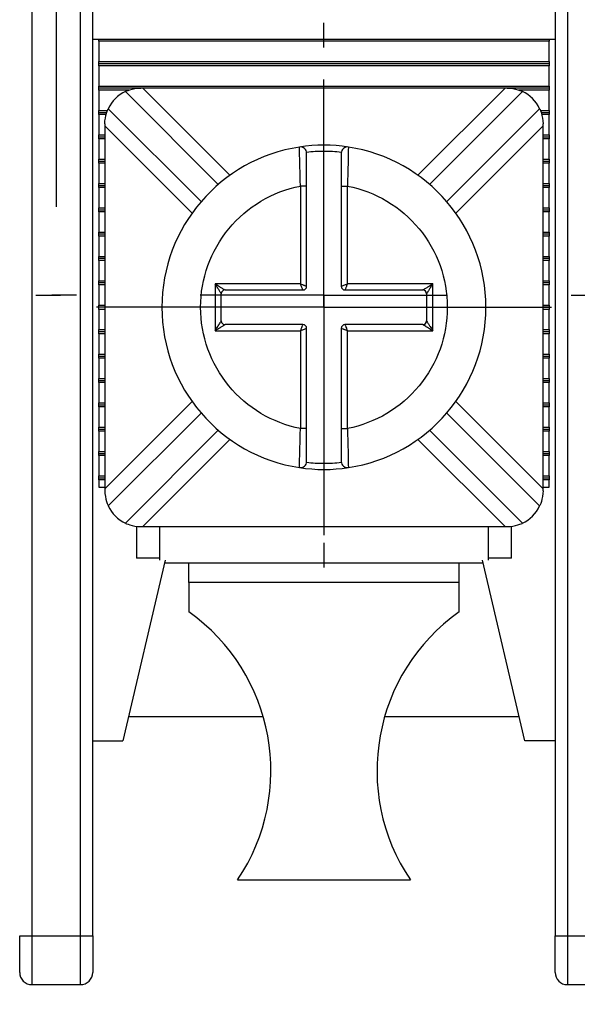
# Model space of a CAD drawing. Header units: inches. Extents: x 0 to 17, y 0 to 11.
# Tile 9 of 25: x 3.765 to 4.216, y 6.948 to 7.744. Entities that reach past the tile are written whole.
import ezdxf

# ---------------------------------------------------------------- set-up
doc = ezdxf.new("R2010")
doc.units = ezdxf.units.IN
doc.header["$MEASUREMENT"] = 0
doc.linetypes.add('SLD-Center', pattern=[0.75, 0.6, -0.05, 0.05, -0.05])
doc.linetypes.add('SLD-Solid', pattern=[0])
doc.layers.add('CENTER', color=40, linetype='SLD-Center')
doc.layers.add('DIMENSIONS', color=140, linetype='SLD-Solid', lineweight=25)
doc.styles.add('SLDTEXTSTYLE0', font='GOTHIC.TTF', dxfattribs={"width": 0.913})
doc.dimstyles.new('SLDDIMSTYLE0', dxfattribs={"dimtxt": 0.15, "dimasz": 0.18, "dimexe": 0, "dimexo": 0.0625, "dimgap": 0.0375, "dimtad": 0, "dimtih": 1, "dimtoh": 1, "dimrnd": 1e-09, "dimzin": 12, "dimdsep": 46, "dimtxsty": 'SLDTEXTSTYLE0', "dimsah": 1, "dimcen": 0.09, "dimadec": 0, "dimazin": 3, "dimtfac": 1, "dimtofl": 0, "dimtmove": 0, "dimatfit": 3, "dimfxl": 0, "dimfrac": 2, "dimtolj": 1, "dimtzin": 12, "dimarcsym": 0})

# ---------------------------------------------------------------- blocks, each defined once
blk = doc.blocks.new('_D_6')
at = {"layer": 'DIMENSIONS'}
for p, q in [((2.53512, 7.3762), (2.53512, 6.44528)), ((5.05481, 7.3762), (5.05481, 6.44528)), ((2.53512, 6.57028), (3.42378, 6.57028)), ((3.601, 6.56913), (3.5553, 6.56913)), ((3.5553, 6.56913), (3.5553, 6.33101)), ((3.98892, 6.56913), (4.03462, 6.56913)), ((4.03462, 6.56913), (4.03462, 6.33101)), ((5.05481, 6.57028), (4.16615, 6.57028)), ((3.5553, 6.33101), (3.601, 6.33101)), ((4.03462, 6.33101), (3.98892, 6.33101))]:
    blk.add_line(p, q, dxfattribs=at)
for points in [[(2.53512, 6.57028), (2.71512, 6.52028), (2.71512, 6.62028)], [(5.05481, 6.57028), (4.87481, 6.62028), (4.87481, 6.52028)]]:
    blk.add_solid(points, dxfattribs=at)
at = {"layer": 'DIMENSIONS', "char_height": 0.15, "attachment_point": 1, "style": 'SLDTEXTSTYLE0'}
for s, insert in [('2.52', (3.601, 6.7912)), ('64.0', (3.601, 6.52261))]:
    blk.add_mtext(s, dxfattribs=dict(at, insert=insert))
blk = doc.blocks.new('SW_CENTERMARKSYMBOL_3')
at = {"layer": 'CENTER', "color": 0}
for p, q in [((0, 0.2), (0, 0.22008)), ((0, 0), (0, 0.1)), ((-0.2, 0), (-0.22008, 0)), ((0, 0), (-0.1, 0)), ((0, 0), (0, -0.1)), ((0, 0), (0.1, 0)), ((0.2, 0), (0.22008, 0)), ((0, -0.2), (0, -0.22008))]:
    blk.add_line(p, q, dxfattribs=at)
blk = doc.blocks.new('SW_CENTERMARKSYMBOL_8')
at = {"layer": 'CENTER', "color": 0}
for p, q in [((0, 0.1), (0, 0.18406)), ((0, 0), (0, 0.1)), ((-0.1, 0), (-0.18406, 0)), ((0, 0), (-0.1, 0)), ((0, 0), (0, -0.1)), ((0, 0), (0.1, 0)), ((0.1, 0), (0.18406, 0)), ((0, -0.1), (0, -0.18406))]:
    blk.add_line(p, q, dxfattribs=at)
blk = doc.blocks.new('SW_CENTERMARKSYMBOL_9')
at = {"layer": 'CENTER', "color": 0}
for p, q in [((0, 0.2), (0, 0.22008)), ((0, 0), (0, 0.1)), ((-0.2, 0), (-0.22008, 0)), ((0, 0), (-0.1, 0)), ((0, 0), (0, -0.1)), ((0, 0), (0.1, 0)), ((0.2, 0), (0.22008, 0)), ((0, -0.2), (0, -0.22008))]:
    blk.add_line(p, q, dxfattribs=at)
blk = doc.blocks.new('SW_CENTERMARKSYMBOL_11')
at = {"layer": 'CENTER', "color": 0}
for p, q in [((0, 0.1), (0, 0.17874)), ((0, 0), (0, 0.1)), ((-0.1, 0), (-0.17874, 0)), ((0, 0), (-0.1, 0)), ((0, 0), (0, -0.1)), ((0, 0), (0.1, 0)), ((0.1, 0), (0.17874, 0)), ((0, -0.1), (0, -0.17874))]:
    blk.add_line(p, q, dxfattribs=at)

msp = doc.modelspace()

# ---------------------------------------------------------------- linework, layer by layer
for p, q in [((3.77528, 7.7573), (3.77528, 7.00336)), ((3.81465, 7.00336), (3.81465, 7.7573)), ((3.82449, 7.00336), (3.82449, 7.7573)), ((4.19851, 7.7573), (4.19851, 7.00336)), ((4.20835, 7.7573), (4.20835, 7.00336)), ((3.82449, 7.72777), (4.19851, 7.72777)), ((3.82941, 7.72614), (3.82941, 7.72777)), ((4.19358, 7.72614), (3.82941, 7.72614)), ((3.82941, 7.72614), (3.82941, 7.70972)), ((4.19358, 7.72777), (4.19358, 7.72614)), ((4.19358, 7.70972), (4.19358, 7.72614)), ((3.82941, 7.70972), (4.19358, 7.70972)), ((3.82941, 7.70808), (3.82941, 7.70972)), ((4.19358, 7.70972), (4.19358, 7.70808)), ((4.19358, 7.70808), (3.82941, 7.70808)), ((3.82941, 7.70645), (3.82941, 7.70808)), ((4.19358, 7.70645), (3.82941, 7.70645)), ((3.82941, 7.70645), (3.82941, 7.69003)), ((4.19358, 7.70808), (4.19358, 7.70645)), ((4.19358, 7.69003), (4.19358, 7.70645)), ((3.82941, 7.69003), (4.19358, 7.69003)), ((3.82941, 7.6884), (3.82941, 7.69003)), ((3.86333, 7.6884), (3.82941, 7.6884)), ((3.82941, 7.68677), (3.82941, 7.6884)), ((3.85381, 7.68677), (3.82941, 7.68677)), ((3.82941, 7.68677), (3.82941, 7.67035)), ((3.851, 7.68565), (3.92609, 7.61056)), ((3.86496, 7.6884), (3.86333, 7.6884)), ((4.15804, 7.6884), (3.86496, 7.6884)), ((3.86496, 7.6884), (3.93545, 7.6179)), ((4.08754, 7.6179), (4.15804, 7.6884)), ((4.09691, 7.61056), (4.17199, 7.68565)), ((4.15966, 7.6884), (4.15804, 7.6884)), ((4.19358, 7.6884), (4.15966, 7.6884)), ((4.19358, 7.68677), (4.16916, 7.68677)), ((4.19358, 7.69003), (4.19358, 7.6884)), ((4.19358, 7.6884), (4.19358, 7.68677)), ((4.19358, 7.67035), (4.19358, 7.68677)), ((3.82941, 7.67035), (3.83648, 7.67035)), ((3.82941, 7.66871), (3.82941, 7.67035)), ((3.91217, 7.59664), (3.83708, 7.67173)), ((4.18591, 7.67173), (4.11083, 7.59664)), ((4.1865, 7.67035), (4.19358, 7.67035)), ((4.19358, 7.67035), (4.19358, 7.66871)), ((3.82941, 7.66871), (3.8359, 7.66871)), ((3.82941, 7.66708), (3.82941, 7.66871)), ((3.8354, 7.66708), (3.82941, 7.66708)), ((3.82941, 7.66708), (3.82941, 7.65066)), ((4.1871, 7.66871), (4.19358, 7.66871)), ((4.19358, 7.66708), (4.18762, 7.66708)), ((4.19358, 7.66871), (4.19358, 7.66708)), ((4.19358, 7.65066), (4.19358, 7.66708)), ((3.83433, 7.6594), (3.83433, 7.65778)), ((3.83433, 7.65778), (3.83433, 7.36469)), ((3.90483, 7.58728), (3.83433, 7.65778)), ((4.18866, 7.65778), (4.11817, 7.58728)), ((4.18866, 7.65778), (4.18866, 7.6594)), ((4.18866, 7.36469), (4.18866, 7.65778)), ((3.82941, 7.65066), (3.83433, 7.65066)), ((3.82941, 7.64903), (3.82941, 7.65066)), ((3.82941, 7.64903), (3.83433, 7.64903)), ((3.82941, 7.6474), (3.82941, 7.64903)), ((3.83433, 7.6474), (3.82941, 7.6474)), ((3.82941, 7.6474), (3.82941, 7.63098)), ((4.18866, 7.65066), (4.19358, 7.65066)), ((4.18866, 7.64903), (4.19358, 7.64903)), ((4.19358, 7.6474), (4.18866, 7.6474)), ((4.19358, 7.65066), (4.19358, 7.64903)), ((4.19358, 7.64903), (4.19358, 7.6474)), ((4.19358, 7.63098), (4.19358, 7.6474)), ((3.99176, 7.63952), (3.99174, 7.64074)), ((4.03125, 7.64074), (4.03123, 7.63953)), ((3.82941, 7.63098), (3.83433, 7.63098)), ((3.82941, 7.62934), (3.82941, 7.63098)), ((3.82941, 7.62934), (3.83433, 7.62934)), ((3.82941, 7.62771), (3.82941, 7.62934)), ((4.18866, 7.63098), (4.19358, 7.63098)), ((4.18866, 7.62934), (4.19358, 7.62934)), ((4.19358, 7.63098), (4.19358, 7.62934)), ((4.19358, 7.62934), (4.19358, 7.62771)), ((3.83433, 7.62771), (3.82941, 7.62771)), ((3.82941, 7.62771), (3.82941, 7.61129)), ((4.19358, 7.62771), (4.18866, 7.62771)), ((4.19358, 7.61129), (4.19358, 7.62771)), ((3.82941, 7.61129), (3.83433, 7.61129)), ((3.82941, 7.60966), (3.82941, 7.61129)), ((3.82941, 7.60966), (3.83433, 7.60966)), ((3.82941, 7.60803), (3.82941, 7.60966)), ((3.82941, 7.60803), (3.82941, 7.59161)), ((3.83433, 7.60803), (3.82941, 7.60803)), ((3.9925, 7.60916), (3.9925, 7.53023)), ((3.9975, 7.60916), (3.9925, 7.60916)), ((3.9975, 7.52823), (3.9975, 7.60916)), ((4.0255, 7.60916), (4.0305, 7.60916)), ((4.0255, 7.60916), (4.0255, 7.52823)), ((4.0305, 7.53023), (4.0305, 7.60916)), ((4.18866, 7.61129), (4.19358, 7.61129)), ((4.18866, 7.60966), (4.19358, 7.60966)), ((4.19358, 7.60803), (4.18866, 7.60803)), ((4.19358, 7.61129), (4.19358, 7.60966)), ((4.19358, 7.60966), (4.19358, 7.60803)), ((4.19358, 7.59161), (4.19358, 7.60803)), ((3.82941, 7.58997), (3.82941, 7.59161)), ((3.82941, 7.59161), (3.83433, 7.59161)), ((3.82941, 7.58834), (3.82941, 7.58997)), ((3.82941, 7.58997), (3.83433, 7.58997)), ((4.18866, 7.59161), (4.19358, 7.59161)), ((4.18866, 7.58997), (4.19358, 7.58997)), ((4.19358, 7.59161), (4.19358, 7.58997)), ((4.19358, 7.58997), (4.19358, 7.58834)), ((3.83433, 7.58834), (3.82941, 7.58834)), ((3.82941, 7.58834), (3.82941, 7.57192)), ((4.19358, 7.58834), (4.18866, 7.58834)), ((4.19358, 7.57192), (4.19358, 7.58834)), ((3.82941, 7.57029), (3.82941, 7.57192)), ((3.82941, 7.57192), (3.83433, 7.57192)), ((3.82941, 7.56866), (3.82941, 7.57029)), ((3.83433, 7.57029), (3.82941, 7.57029)), ((3.83433, 7.56866), (3.82941, 7.56866)), ((3.82941, 7.56866), (3.82941, 7.55224)), ((4.18866, 7.57192), (4.19358, 7.57192)), ((4.19358, 7.57029), (4.18866, 7.57029)), ((4.19358, 7.56866), (4.18866, 7.56866)), ((4.19358, 7.57192), (4.19358, 7.57029)), ((4.19358, 7.57029), (4.19358, 7.56866)), ((4.19358, 7.55224), (4.19358, 7.56866)), ((3.82941, 7.5506), (3.82941, 7.55224)), ((3.82941, 7.55224), (3.83433, 7.55224)), ((3.82941, 7.54897), (3.82941, 7.5506)), ((3.83433, 7.5506), (3.82941, 7.5506)), ((4.18866, 7.55224), (4.19358, 7.55224)), ((4.19358, 7.5506), (4.18866, 7.5506)), ((4.19358, 7.55224), (4.19358, 7.5506)), ((4.19358, 7.5506), (4.19358, 7.54897)), ((3.83433, 7.54897), (3.82941, 7.54897)), ((3.82941, 7.54897), (3.82941, 7.53255)), ((4.19358, 7.54897), (4.18866, 7.54897)), ((4.19358, 7.53255), (4.19358, 7.54897)), ((3.82941, 7.53092), (3.82941, 7.53255)), ((3.82941, 7.53255), (3.83433, 7.53255)), ((3.82941, 7.52929), (3.82941, 7.53092)), ((3.83433, 7.53092), (3.82941, 7.53092)), ((3.83433, 7.52929), (3.82941, 7.52929)), ((3.82941, 7.52929), (3.82941, 7.51287)), ((3.9925, 7.53023), (3.9235, 7.53023)), ((3.9235, 7.53023), (3.9235, 7.49223)), ((4.0995, 7.53023), (4.0305, 7.53023)), ((4.0995, 7.49223), (4.0995, 7.53023)), ((4.18866, 7.53255), (4.19358, 7.53255)), ((4.19358, 7.53092), (4.18866, 7.53092)), ((4.19358, 7.52929), (4.18866, 7.52929)), ((4.19358, 7.53255), (4.19358, 7.53092)), ((4.19358, 7.53092), (4.19358, 7.52929)), ((4.19358, 7.51287), (4.19358, 7.52929)), ((3.9285, 7.50023), (3.9285, 7.52223)), ((3.9315, 7.52523), (3.9945, 7.52523)), ((4.0285, 7.52523), (4.0915, 7.52523)), ((4.0945, 7.52223), (4.0945, 7.50023)), ((3.82941, 7.51123), (3.82941, 7.51287)), ((3.82941, 7.51287), (3.83433, 7.51287)), ((3.82941, 7.5096), (3.82941, 7.51123)), ((3.83433, 7.51123), (3.82941, 7.51123)), ((4.18866, 7.51287), (4.19358, 7.51287)), ((4.19358, 7.51123), (4.18866, 7.51123)), ((4.19358, 7.51287), (4.19358, 7.51123)), ((4.19358, 7.51123), (4.19358, 7.5096)), ((3.83433, 7.5096), (3.82941, 7.5096)), ((3.82941, 7.5096), (3.82941, 7.49318)), ((4.19358, 7.5096), (4.18866, 7.5096)), ((4.19358, 7.49318), (4.19358, 7.5096)), ((3.9945, 7.49723), (3.9315, 7.49723)), ((3.9975, 7.41331), (3.9975, 7.49423)), ((4.0255, 7.49423), (4.0255, 7.41331)), ((4.0915, 7.49723), (4.0285, 7.49723)), ((3.82941, 7.49155), (3.82941, 7.49318)), ((3.82941, 7.49318), (3.83433, 7.49318)), ((3.83433, 7.49155), (3.82941, 7.49155)), ((3.82941, 7.48992), (3.82941, 7.49155)), ((3.83433, 7.48992), (3.82941, 7.48992)), ((3.82941, 7.48992), (3.82941, 7.4735)), ((3.9235, 7.49223), (3.9925, 7.49223)), ((3.9925, 7.49223), (3.9925, 7.41331)), ((4.0305, 7.41331), (4.0305, 7.49223)), ((4.0305, 7.49223), (4.0995, 7.49223)), ((4.18866, 7.49318), (4.19358, 7.49318)), ((4.19358, 7.49155), (4.18866, 7.49155)), ((4.19358, 7.48992), (4.18866, 7.48992)), ((4.19358, 7.49318), (4.19358, 7.49155)), ((4.19358, 7.49155), (4.19358, 7.48992)), ((4.19358, 7.4735), (4.19358, 7.48992)), ((3.82941, 7.47186), (3.82941, 7.4735)), ((3.82941, 7.4735), (3.83433, 7.4735)), ((3.82941, 7.47186), (3.83433, 7.47186)), ((3.82941, 7.47023), (3.82941, 7.47186)), ((3.83433, 7.47023), (3.82941, 7.47023)), ((3.82941, 7.47023), (3.82941, 7.45381)), ((4.18866, 7.4735), (4.19358, 7.4735)), ((4.18866, 7.47186), (4.19358, 7.47186)), ((4.19358, 7.47023), (4.18866, 7.47023)), ((4.19358, 7.4735), (4.19358, 7.47186)), ((4.19358, 7.47186), (4.19358, 7.47023)), ((4.19358, 7.45381), (4.19358, 7.47023)), ((3.82941, 7.45218), (3.82941, 7.45381)), ((3.82941, 7.45381), (3.83433, 7.45381)), ((3.82941, 7.45218), (3.83433, 7.45218)), ((3.82941, 7.45055), (3.82941, 7.45218)), ((3.83433, 7.45055), (3.82941, 7.45055)), ((3.82941, 7.45055), (3.82941, 7.43413)), ((4.18866, 7.45381), (4.19358, 7.45381)), ((4.18866, 7.45218), (4.19358, 7.45218)), ((4.19358, 7.45055), (4.18866, 7.45055)), ((4.19358, 7.45381), (4.19358, 7.45218)), ((4.19358, 7.45218), (4.19358, 7.45055)), ((4.19358, 7.43413), (4.19358, 7.45055)), ((3.82941, 7.43249), (3.82941, 7.43413)), ((3.82941, 7.43413), (3.83433, 7.43413)), ((3.82941, 7.43249), (3.83433, 7.43249)), ((3.82941, 7.43086), (3.82941, 7.43249)), ((3.83433, 7.43086), (3.82941, 7.43086)), ((3.82941, 7.43086), (3.82941, 7.41444)), ((3.83433, 7.36469), (3.90483, 7.43519)), ((4.11817, 7.43519), (4.18866, 7.36469)), ((4.18866, 7.43413), (4.19358, 7.43413)), ((4.18866, 7.43249), (4.19358, 7.43249)), ((4.19358, 7.43086), (4.18866, 7.43086)), ((4.19358, 7.43413), (4.19358, 7.43249)), ((4.19358, 7.43249), (4.19358, 7.43086)), ((4.19358, 7.41444), (4.19358, 7.43086)), ((3.83708, 7.35074), (3.91217, 7.42583)), ((4.11083, 7.42583), (4.18591, 7.35074)), ((3.82941, 7.41444), (3.83433, 7.41444)), ((3.82941, 7.41281), (3.82941, 7.41444)), ((4.18866, 7.41444), (4.19358, 7.41444)), ((4.19358, 7.41444), (4.19358, 7.41281)), ((3.82941, 7.41281), (3.83433, 7.41281)), ((3.82941, 7.41118), (3.82941, 7.41281)), ((3.83433, 7.41118), (3.82941, 7.41118)), ((3.82941, 7.41118), (3.82941, 7.39476)), ((3.92609, 7.41191), (3.851, 7.33682)), ((3.9975, 7.41331), (3.9925, 7.41331)), ((4.0255, 7.41331), (4.0305, 7.41331)), ((4.17199, 7.33682), (4.09691, 7.41191)), ((4.18866, 7.41281), (4.19358, 7.41281)), ((4.19358, 7.41118), (4.18866, 7.41118)), ((4.19358, 7.41281), (4.19358, 7.41118)), ((4.19358, 7.39476), (4.19358, 7.41118)), ((3.93545, 7.40457), (3.86496, 7.33407)), ((4.15804, 7.33407), (4.08754, 7.40457)), ((3.82941, 7.39476), (3.83433, 7.39476)), ((3.82941, 7.39312), (3.82941, 7.39476)), ((3.82941, 7.39312), (3.83433, 7.39312)), ((3.82941, 7.39149), (3.82941, 7.39312)), ((3.83433, 7.39149), (3.82941, 7.39149)), ((3.82941, 7.39149), (3.82941, 7.37507)), ((4.18866, 7.39476), (4.19358, 7.39476)), ((4.18866, 7.39312), (4.19358, 7.39312)), ((4.19358, 7.39149), (4.18866, 7.39149)), ((4.19358, 7.39476), (4.19358, 7.39312)), ((4.19358, 7.39312), (4.19358, 7.39149)), ((4.19358, 7.37507), (4.19358, 7.39149)), ((3.99174, 7.38173), (3.99176, 7.38294)), ((4.03123, 7.38294), (4.03125, 7.38173)), ((3.82941, 7.37507), (3.83433, 7.37507)), ((3.82941, 7.37344), (3.82941, 7.37507)), ((4.18866, 7.37507), (4.19358, 7.37507)), ((4.19358, 7.37507), (4.19358, 7.37344)), ((3.82941, 7.37344), (3.83433, 7.37344)), ((3.82941, 7.37181), (3.82941, 7.37344)), ((3.83433, 7.37181), (3.82941, 7.37181)), ((3.82941, 7.37181), (3.82941, 7.36596)), ((4.18866, 7.37344), (4.19358, 7.37344)), ((4.19358, 7.37181), (4.18866, 7.37181)), ((4.19358, 7.37344), (4.19358, 7.37181)), ((4.19358, 7.36596), (4.19358, 7.37181)), ((3.82941, 7.36596), (3.83433, 7.36596)), ((3.83433, 7.36469), (3.83433, 7.36307)), ((4.18866, 7.36596), (4.19358, 7.36596)), ((4.18866, 7.36307), (4.18866, 7.36469)), ((3.85992, 7.33431), (3.85992, 7.30848)), ((3.86333, 7.33407), (3.86496, 7.33407)), ((3.86496, 7.33407), (4.15804, 7.33407)), ((3.87862, 7.33407), (3.87862, 7.30681)), ((4.14437, 7.33407), (4.14437, 7.30681)), ((4.15804, 7.33407), (4.15966, 7.33407)), ((4.16307, 7.30848), (4.16307, 7.33436)), ((3.88315, 7.30681), (3.8489, 7.16084)), ((3.87862, 7.30848), (3.85992, 7.30848)), ((4.14037, 7.30454), (3.88262, 7.30454)), ((3.90225, 7.28892), (3.90225, 7.30454)), ((4.12075, 7.28892), (4.12075, 7.30454)), ((4.1741, 7.16084), (4.13984, 7.30681)), ((4.16307, 7.30848), (4.14437, 7.30848)), ((4.12075, 7.28892), (3.90225, 7.28892)), ((3.90225, 7.28892), (3.90225, 7.26517)), ((4.12075, 7.26517), (4.12075, 7.28892)), ((3.85352, 7.18053), (3.96237, 7.18053)), ((4.06063, 7.18053), (4.16948, 7.18053)), ((3.82449, 7.16084), (3.8489, 7.16084)), ((4.19851, 7.16084), (4.1741, 7.16084)), ((3.94162, 7.04864), (4.08138, 7.04864)), ((3.76543, 7.00336), (3.77528, 7.00336)), ((3.77528, 7.00336), (3.81465, 7.00336)), ((3.77528, 7.00336), (3.77528, 6.96399)), ((3.81465, 7.00336), (3.82449, 7.00336)), ((3.81465, 6.96399), (3.81465, 7.00336)), ((4.19851, 7.00336), (4.20835, 7.00336)), ((4.20835, 7.00336), (4.24772, 7.00336)), ((4.20835, 7.00336), (4.20835, 6.96399)), ((3.77528, 6.96399), (3.81465, 6.96399)), ((4.20835, 6.96399), (4.24772, 6.96399))]:
    msp.add_line(p, q)
for centre, radius, start, end in [((3.86333, 7.6594), 0.029, 115.15985, 154.84015), ((4.15966, 7.6594), 0.029, 25.15985, 64.84015), ((4.0115, 7.51123), 0.131, 98.67292, 261.32708), ((4.0115, 7.51123), 0.131, 81.32708, 98.67292), ((3.9925, 7.63579), 0.005, 0, 98.67292), ((4.0305, 7.63579), 0.005, 81.32708, 180), ((4.0115, 7.51123), 0.131, 278.67292, 81.32708), ((3.9945, 7.52823), 0.003, 270, 0), ((4.0285, 7.52823), 0.003, 180, 270), ((3.9315, 7.52223), 0.003, 90.00001, 179.99999), ((4.0915, 7.52223), 0.003, 0.00001, 89.99999), ((3.9315, 7.50023), 0.003, 180.00001, 269.99999), ((3.9945, 7.49423), 0.003, 0, 90), ((4.0285, 7.49423), 0.003, 90, 180), ((4.0915, 7.50023), 0.003, 270.00001, 359.99999), ((3.9925, 7.38668), 0.005, 261.32708, 360), ((4.0305, 7.38668), 0.005, 180, 278.67292), ((4.0115, 7.51123), 0.131, 261.32708, 278.67292), ((3.86333, 7.36307), 0.029, 205.15985, 244.84015), ((4.15966, 7.36307), 0.029, 295.15985, 334.84015), ((3.8111, 7.13675), 0.15748, 325.97634, 54.63335), ((4.2119, 7.13675), 0.15748, 125.36665, 214.02366), ((3.77528, 6.97383), 0.00984, 180, 270), ((3.81465, 6.97383), 0.00984, 270, 0), ((4.20835, 6.97383), 0.00984, 180, 270)]:
    msp.add_arc(centre, radius, start, end)
for points, knots in [([(3.851, 7.68565), (3.851, 7.68565), (3.85233, 7.68634), (3.85692, 7.68779), (3.86012, 7.6884), (3.86333, 7.6884)], [0, 0, 0, 0, 0.5, 0.5, 1, 1, 1, 1]), ([(4.15966, 7.6884), (4.16288, 7.6884), (4.16604, 7.68779), (4.17068, 7.68634), (4.17199, 7.68565), (4.17199, 7.68565)], [0, 0, 0, 0, 0.5, 0.5, 1, 1, 1, 1]), ([(3.83433, 7.6594), (3.83433, 7.66261), (3.83494, 7.66578), (3.8364, 7.67041), (3.83708, 7.67173), (3.83708, 7.67173)], [0, 0, 0, 0, 0.5, 0.5, 1, 1, 1, 1]), ([(4.18591, 7.67173), (4.18591, 7.67173), (4.1866, 7.6704), (4.18805, 7.66581), (4.18866, 7.66261), (4.18866, 7.6594)], [0, 0, 0, 0, 0.5, 0.5, 1, 1, 1, 1]), ([(3.9925, 7.60916), (3.99237, 7.61332), (3.99213, 7.62162), (3.99189, 7.63193), (3.99178, 7.63838), (3.99177, 7.63924), (3.99176, 7.63952)], [0, 0, 0, 0, 0.288659, 0.575484, 0.860502, 1, 1, 1, 1]), ([(4.02554, 7.63645), (4.0232, 7.63667), (4.01853, 7.63712), (4.0115, 7.63729), (4.00446, 7.63712), (3.99979, 7.63667), (3.99745, 7.63645)], [0, 0, 0, 0, 0.250392, 0.5, 0.749608, 1, 1, 1, 1]), ([(4.03123, 7.63953), (4.03123, 7.63925), (4.03122, 7.63838), (4.03111, 7.63194), (4.03087, 7.62162), (4.03062, 7.61332), (4.0305, 7.60916)], [0, 0, 0, 0, 0.140275, 0.425035, 0.711602, 1, 1, 1, 1]), ([(3.9975, 7.60916), (3.9975, 7.61608), (3.9975, 7.62299), (3.9975, 7.63286), (3.9975, 7.63579), (3.9975, 7.63579)], [0, 0, 0, 0, 0.5, 0.5, 1, 1, 1, 1]), ([(4.0255, 7.63579), (4.0255, 7.63579), (4.0255, 7.63286), (4.0255, 7.62301), (4.0255, 7.6161), (4.0255, 7.60916)], [0, 0, 0, 0, 0.5, 0.5, 1, 1, 1, 1]), ([(3.91175, 7.51123), (3.91175, 7.53439), (3.91981, 7.55683), (3.94927, 7.59256), (3.96976, 7.60475), (3.9925, 7.60916)], [0, 0, 0, 0, 0.5, 0.5, 1, 1, 1, 1]), ([(4.0305, 7.60916), (4.05323, 7.60475), (4.07372, 7.59256), (4.10319, 7.55683), (4.11125, 7.53439), (4.11125, 7.48808), (4.10319, 7.46564), (4.07372, 7.42991), (4.05323, 7.41772), (4.0305, 7.41331)], [0, 0, 0, 0, 0.25, 0.25, 0.5, 0.5, 0.75, 0.75, 1, 1, 1, 1]), ([(3.9235, 7.53023), (3.92414, 7.52983), (3.92531, 7.52909), (3.92689, 7.52809), (3.92815, 7.52732), (3.92935, 7.52658), (3.93042, 7.5259), (3.93131, 7.52534), (3.93144, 7.52527), (3.9315, 7.52523)], [0, 0, 0, 0, 0.195411, 0.359659, 0.492868, 0.595285, 0.757522, 0.888982, 1, 1, 1, 1]), ([(3.9285, 7.52223), (3.92848, 7.52227), (3.92844, 7.52233), (3.92814, 7.52282), (3.92767, 7.52357), (3.92685, 7.52487), (3.92548, 7.52712), (3.92424, 7.52906), (3.9235, 7.53023)], [0, 0, 0, 0, 0.082227, 0.174015, 0.280699, 0.40572, 0.640959, 1, 1, 1, 1]), ([(3.9925, 7.53023), (3.9929, 7.53007), (3.99366, 7.52977), (3.99466, 7.52938), (3.99544, 7.52906), (3.99635, 7.52869), (3.99728, 7.52833), (3.99743, 7.52826), (3.9975, 7.52823)], [0, 0, 0, 0, 0.160526, 0.299538, 0.417061, 0.513165, 0.765648, 1, 1, 1, 1]), ([(3.9945, 7.52523), (3.99448, 7.52527), (3.99446, 7.52533), (3.99425, 7.52585), (3.9939, 7.52673), (3.99331, 7.52818), (3.9928, 7.52948), (3.9925, 7.53023)], [0, 0, 0, 0, 0.1551017, 0.3176333, 0.4889742, 0.7019841, 1, 1, 1, 1]), ([(4.0255, 7.52823), (4.02553, 7.52825), (4.02559, 7.52827), (4.02611, 7.52848), (4.02699, 7.52883), (4.02844, 7.52943), (4.02974, 7.52994), (4.0305, 7.53023)], [0, 0, 0, 0, 0.155102, 0.317633, 0.488974, 0.701984, 1, 1, 1, 1]), ([(4.0305, 7.53023), (4.03034, 7.52983), (4.03004, 7.52907), (4.02964, 7.52807), (4.02933, 7.5273), (4.02895, 7.52638), (4.02859, 7.52546), (4.02853, 7.52531), (4.0285, 7.52523)], [0, 0, 0, 0, 0.1605263, 0.2995376, 0.4170609, 0.5131653, 0.7656485, 1, 1, 1, 1]), ([(4.0915, 7.52523), (4.09153, 7.52525), (4.09159, 7.52529), (4.09209, 7.52559), (4.09284, 7.52607), (4.09413, 7.52689), (4.09639, 7.52825), (4.09833, 7.52949), (4.0995, 7.53023)], [0, 0, 0, 0, 0.082227, 0.174015, 0.280699, 0.40572, 0.640959, 1, 1, 1, 1]), ([(4.0995, 7.53023), (4.0991, 7.5296), (4.09835, 7.52842), (4.09735, 7.52684), (4.09658, 7.52559), (4.09585, 7.52438), (4.09517, 7.52332), (4.09461, 7.52242), (4.09453, 7.52229), (4.0945, 7.52223)], [0, 0, 0, 0, 0.195411, 0.359659, 0.492868, 0.595285, 0.757522, 0.888982, 1, 1, 1, 1]), ([(3.9925, 7.41331), (3.96976, 7.41772), (3.94927, 7.42991), (3.91981, 7.46564), (3.91175, 7.48808), (3.91175, 7.51123)], [0, 0, 0, 0, 0.5, 0.5, 1, 1, 1, 1]), ([(3.9235, 7.49223), (3.9239, 7.49287), (3.92464, 7.49405), (3.92564, 7.49563), (3.92642, 7.49688), (3.92715, 7.49808), (3.92783, 7.49915), (3.92839, 7.50005), (3.92846, 7.50018), (3.9285, 7.50023)], [0, 0, 0, 0, 0.1954107, 0.3596587, 0.4928677, 0.5952846, 0.7575222, 0.8889815, 1, 1, 1, 1]), ([(3.9315, 7.49723), (3.93147, 7.49722), (3.9314, 7.49718), (3.93091, 7.49687), (3.93016, 7.4964), (3.92887, 7.49558), (3.92661, 7.49421), (3.92467, 7.49298), (3.9235, 7.49223)], [0, 0, 0, 0, 0.082227, 0.174015, 0.280699, 0.40572, 0.640959, 1, 1, 1, 1]), ([(3.9925, 7.49223), (3.99266, 7.49264), (3.99296, 7.4934), (3.99335, 7.4944), (3.99367, 7.49517), (3.99404, 7.49609), (3.9944, 7.49701), (3.99447, 7.49716), (3.9945, 7.49723)], [0, 0, 0, 0, 0.160526, 0.299538, 0.417061, 0.513165, 0.765648, 1, 1, 1, 1]), ([(3.9975, 7.49423), (3.99747, 7.49422), (3.9974, 7.49419), (3.99689, 7.49399), (3.99601, 7.49364), (3.99455, 7.49304), (3.99325, 7.49253), (3.9925, 7.49223)], [0, 0, 0, 0, 0.155102, 0.317633, 0.488974, 0.701984, 1, 1, 1, 1]), ([(4.0305, 7.49223), (4.03009, 7.4924), (4.02934, 7.49269), (4.02834, 7.49309), (4.02756, 7.49341), (4.02665, 7.49378), (4.02572, 7.49414), (4.02557, 7.4942), (4.0255, 7.49423)], [0, 0, 0, 0, 0.160526, 0.299538, 0.417061, 0.513165, 0.765648, 1, 1, 1, 1]), ([(4.0285, 7.49723), (4.02851, 7.4972), (4.02854, 7.49714), (4.02875, 7.49662), (4.02909, 7.49574), (4.02969, 7.49429), (4.0302, 7.49299), (4.0305, 7.49223)], [0, 0, 0, 0, 0.155102, 0.317633, 0.488974, 0.701984, 1, 1, 1, 1]), ([(4.0995, 7.49223), (4.09886, 7.49264), (4.09769, 7.49338), (4.0961, 7.49438), (4.09485, 7.49515), (4.09365, 7.49589), (4.09258, 7.49657), (4.09168, 7.49712), (4.09156, 7.4972), (4.0915, 7.49723)], [0, 0, 0, 0, 0.195411, 0.359659, 0.492868, 0.595285, 0.757522, 0.888982, 1, 1, 1, 1]), ([(4.0945, 7.50023), (4.09452, 7.5002), (4.09456, 7.50014), (4.09486, 7.49965), (4.09533, 7.4989), (4.09615, 7.4976), (4.09752, 7.49534), (4.09875, 7.49341), (4.0995, 7.49223)], [0, 0, 0, 0, 0.082227, 0.174015, 0.280699, 0.40572, 0.640959, 1, 1, 1, 1]), ([(3.99176, 7.38294), (3.99177, 7.38322), (3.99178, 7.38409), (3.99189, 7.39053), (3.99213, 7.40085), (3.99237, 7.40915), (3.9925, 7.41331)], [0, 0, 0, 0, 0.140275, 0.425035, 0.711602, 1, 1, 1, 1]), ([(3.9975, 7.38668), (3.9975, 7.38668), (3.9975, 7.3896), (3.9975, 7.39946), (3.9975, 7.40637), (3.9975, 7.41331)], [0, 0, 0, 0, 0.5, 0.5, 1, 1, 1, 1]), ([(4.0255, 7.41331), (4.0255, 7.40639), (4.0255, 7.39948), (4.0255, 7.38961), (4.0255, 7.38668), (4.0255, 7.38668)], [0, 0, 0, 0, 0.5, 0.5, 1, 1, 1, 1]), ([(4.0305, 7.41331), (4.03062, 7.40915), (4.03087, 7.40085), (4.03111, 7.39053), (4.03122, 7.38409), (4.03123, 7.38323), (4.03123, 7.38294)], [0, 0, 0, 0, 0.288658, 0.575485, 0.860502, 1, 1, 1, 1]), ([(3.99745, 7.38602), (3.99979, 7.38579), (4.00446, 7.38535), (4.0115, 7.38518), (4.01853, 7.38535), (4.0232, 7.38579), (4.02554, 7.38602)], [0, 0, 0, 0, 0.2503915, 0.5, 0.7496085, 1, 1, 1, 1]), ([(3.83433, 7.36307), (3.83433, 7.35986), (3.83494, 7.35669), (3.8364, 7.35206), (3.83708, 7.35074), (3.83708, 7.35074)], [0, 0, 0, 0, 0.5, 0.5, 1, 1, 1, 1]), ([(4.18866, 7.36307), (4.18866, 7.35986), (4.18806, 7.35669), (4.1866, 7.35206), (4.18591, 7.35074), (4.18591, 7.35074)], [0, 0, 0, 0, 0.5, 0.5, 1, 1, 1, 1]), ([(3.851, 7.33682), (3.851, 7.33682), (3.85233, 7.33613), (3.85692, 7.33468), (3.86012, 7.33407), (3.86333, 7.33407)], [0, 0, 0, 0, 0.5, 0.5, 1, 1, 1, 1]), ([(4.15966, 7.33407), (4.16288, 7.33407), (4.16604, 7.33468), (4.17068, 7.33613), (4.17199, 7.33682), (4.17199, 7.33682)], [0, 0, 0, 0, 0.5, 0.5, 1, 1, 1, 1])]:
    msp.add_open_spline(points, degree=3, knots=knots)
for points in [[(3.76543, 6.97383), (3.76543, 6.97383), (3.76543, 6.98706), (3.76543, 7.00336)], [(3.82449, 7.00336), (3.82449, 6.98706), (3.82449, 6.97383), (3.82449, 6.97383)], [(4.19851, 6.97383), (4.19851, 6.97383), (4.19851, 6.98706), (4.19851, 7.00336)]]:
    msp.add_open_spline(points, degree=3)

# ---------------------------------------------------------------- block references
at = {"layer": 'CENTER'}
for name, p in [('SW_CENTERMARKSYMBOL_11', (3.79492, 7.77108)), ('SW_CENTERMARKSYMBOL_3', (3.57843, 7.52108)), ('SW_CENTERMARKSYMBOL_9', (4.0115, 7.52108)), ('SW_CENTERMARKSYMBOL_8', (4.0115, 7.51123))]:
    msp.add_blockref(name, p, dxfattribs=at)

# ---------------------------------------------------------------- dimensions: what is measured, and where the dimension line sits
at = {"layer": 'DIMENSIONS'}
dim = msp.add_linear_dim(base=(2.53512, 6.57028), p1=(5.05481, 7.4262), p2=(2.53512, 7.4262), dimstyle='SLDDIMSTYLE0', dxfattribs=at)
dim.commit()
dim.dimension.update_dxf_attribs({"geometry": '_D_6', "text_midpoint": (3.79496, 6.57028), "dimtype": 160})

doc.saveas('drawing.dxf')
